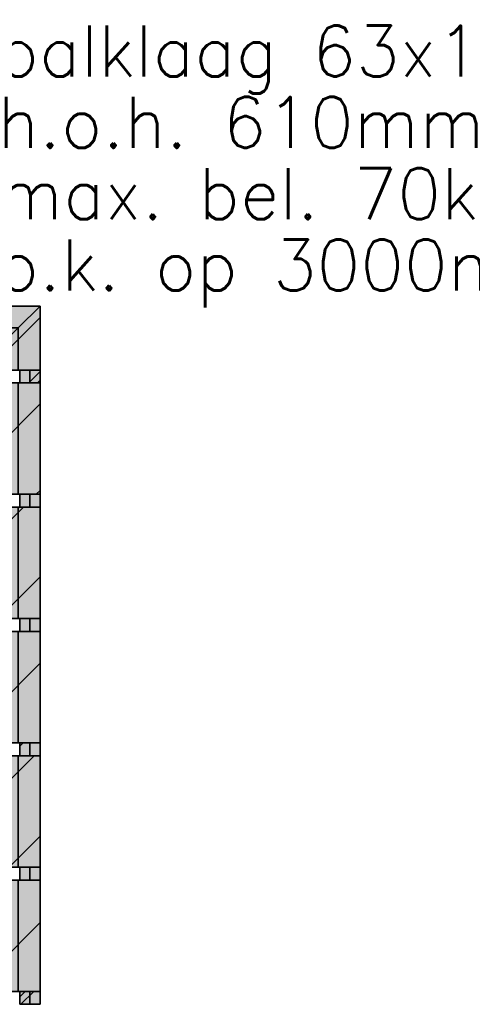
# Model space of a CAD drawing. Extents: x 0 to 139900, y 0 to 143500.
# Tile 11 of 34: x 97462 to 99681, y 10187 to 15019. Entities that reach past the tile are written whole.
import ezdxf

# ---------------------------------------------------------------- set-up
doc = ezdxf.new("R2010")
doc.units = 0
doc.header["$LTSCALE"] = 100
for name, color, linetype in [('A--A21--_F123-', 9, 'CONTINUOUS'), ('A--A22--_F123-', 9, 'CONTINUOUS'), ('A--L21--', 7, 'CONTINUOUS'), ('A--L21--_F---403', 24, 'CONTINUOUS'), ('A--L21--_F1---', 7, 'CONTINUOUS'), ('A--L22--', 7, 'CONTINUOUS'), ('A--L22--_F---406', 33, 'CONTINUOUS'), ('A--L22--_F1---', 7, 'CONTINUOUS'), ('A--L28H-_F123-', 2, 'CONTINUOUS'), ('A--T$1A-_F123-_0_25MM', 2, 'CONTINUOUS'), ('X--LP---_F1---', 9, 'CONTINUOUS')]:
    doc.layers.add(name, color=color, linetype=linetype)
doc.styles.add('0_25', font='ROMANS.shx', dxfattribs={"height": 250})

# ---------------------------------------------------------------- blocks, each defined once
blk = doc.blocks.new('*U364')
at = {"layer": 'A--A22--_F123-', "linetype": 'CONTINUOUS'}
for p, q in [((-4200.1, -13.9), (-4079.3, 107)), ((-3869, -107), (-3655, 107)), ((-3444.7, -107), (-3230.7, 107)), ((-3020.5, -107), (-2806.5, 107)), ((-2596.2, -107), (-2382.2, 107)), ((-2172, -107), (-1958, 107)), ((-1747.7, -107), (-1533.7, 107)), ((-1323.4, -107), (-1109.4, 107)), ((-899.2, -107), (-685.2, 107)), ((-474.9, -107), (-260.9, 107))]:
    blk.add_line(p, q, dxfattribs=at)
blk = doc.blocks.new('*U156')
at = {"layer": 'A--L22--_F1---', "color": 2, "linetype": 'CONTINUOUS'}
for points in [[(107, 107), (107, 107), (-4321, 107), (-4321, 107)], [(-107, -107), (-107, -107), (-4107, -107), (-4107, -107)]]:
    blk.add_lwpolyline(points, dxfattribs=at)
at = {"layer": 'X--LP---_F1---'}
for points in [[(-4214, 0), (-4321, 107), (0, 0), (107, 107)], [(0, 0), (-107, -107), (-4214, 0), (-4107, -107)]]:
    blk.add_solid(points, dxfattribs=at)
at = {"layer": 'A--A22--_F123-'}
blk.add_blockref('*U364', (0, 0), dxfattribs=at)
at = {"layer": 'A--L22--_F---406'}
mesh = blk.add_polyface(dxfattribs=at)
corners = [(0, 0), (-107, -107), (-4107, -107), (-4214, 0), (-4321, 107), (107, 107), (0, 0), (-107, -107), (-4107, -107), (-4214, 0), (-4321, 107), (107, 107)]
mesh.append_faces([[corners[k] for k in face] for face in [(1, 7, 8, 2), (11, 5, 4, 10)]])
mesh.append_faces([[corners[k] for k in face] for face in [(0, 1, 7, 6), (2, 3, 9, 8), (3, 9, 10, 4), (5, 11, 6, 0)]], dxfattribs={"vtx0": -1, "vtx1": -1, "vtx2": -1, "vtx3": -1})
mesh.append_faces([[corners[k] for k in face] for face in [(5, 0, 3, 4), (11, 6, 9, 10)]], dxfattribs={"vtx1": -1})
mesh.append_faces([[corners[k] for k in face] for face in [(0, 1, 2, 3), (6, 7, 8, 9)]], dxfattribs={"vtx3": -1})
blk = doc.blocks.new('*U430')
at = {"layer": 'A--A22--_F123-', "linetype": 'CONTINUOUS'}
blk.add_line((-107, 43.6), (107, 257.6), dxfattribs=at)
blk = doc.blocks.new('*U158')
at = {"layer": 'A--L22--_F1---', "color": 2, "linetype": 'CONTINUOUS'}
for points in [[(0, 0), (107, 0), (107, 314), (107, 314)], [(0, 0), (-107, 0), (-107, 100), (-107, 100)]]:
    blk.add_lwpolyline(points, dxfattribs=at)
at = {"layer": 'X--LP---_F1---'}
for points in [[(0, 207), (107, 314), (0, 0), (107, 0)], [(0, 0), (-107, 0), (0, 207), (-107, 100)]]:
    blk.add_solid(points, dxfattribs=at)
at = {"layer": 'A--A22--_F123-'}
blk.add_blockref('*U430', (0, 0), dxfattribs=at)
at = {"layer": 'A--L22--_F---406'}
mesh = blk.add_polyface(dxfattribs=at)
corners = [(0, 0), (-107, 0), (-107, 100), (0, 207), (107, 314), (107, 0), (0, 0), (-107, 0), (-107, 100), (0, 207), (107, 314), (107, 0)]
mesh.append_faces([[corners[k] for k in face] for face in [(1, 7, 8, 2), (11, 5, 4, 10)]])
mesh.append_faces([[corners[k] for k in face] for face in [(0, 1, 7, 6), (2, 3, 9, 8), (3, 9, 10, 4), (5, 11, 6, 0)]], dxfattribs={"vtx0": -1, "vtx1": -1, "vtx2": -1, "vtx3": -1})
mesh.append_faces([[corners[k] for k in face] for face in [(5, 0, 3, 4), (11, 6, 9, 10)]], dxfattribs={"vtx1": -1})
mesh.append_faces([[corners[k] for k in face] for face in [(0, 1, 2, 3), (6, 7, 8, 9)]], dxfattribs={"vtx3": -1})
blk = doc.blocks.new('*U429')
at = {"layer": 'A--A22--_F123-', "linetype": 'CONTINUOUS'}
for p, q in [((-107, 229.4), (107, 443.4)), ((87.9, 0), (107, 19.1))]:
    blk.add_line(p, q, dxfattribs=at)
blk = doc.blocks.new('*U164')
at = {"layer": 'A--L22--_F1---', "color": 2, "linetype": 'CONTINUOUS'}
for points in [[(0, 0), (-107, 0), (-107, 547), (0, 547)], [(0, 0), (107, 0), (107, 547), (0, 547)]]:
    blk.add_lwpolyline(points, dxfattribs=at)
at = {"layer": 'X--LP---_F1---'}
for points in [[(0, 0), (-107, 0), (0, 547), (-107, 547)], [(0, 547), (107, 547), (0, 0), (107, 0)]]:
    blk.add_solid(points, dxfattribs=at)
at = {"layer": 'A--A22--_F123-'}
blk.add_blockref('*U429', (0, 0), dxfattribs=at)
at = {"layer": 'A--L22--_F---406'}
mesh = blk.add_polyface(dxfattribs=at)
corners = [(0, 0), (-107, 0), (-107, 547), (0, 547), (107, 547), (107, 0), (0, 0), (-107, 0), (-107, 547), (0, 547), (107, 547), (107, 0)]
mesh.append_faces([[corners[k] for k in face] for face in [(1, 7, 8, 2), (11, 5, 4, 10)]])
mesh.append_faces([[corners[k] for k in face] for face in [(0, 1, 7, 6), (2, 3, 9, 8), (3, 9, 10, 4), (5, 11, 6, 0)]], dxfattribs={"vtx0": -1, "vtx1": -1, "vtx2": -1, "vtx3": -1})
mesh.append_faces([[corners[k] for k in face] for face in [(5, 0, 3, 4), (11, 6, 9, 10)]], dxfattribs={"vtx1": -1})
mesh.append_faces([[corners[k] for k in face] for face in [(0, 1, 2, 3), (6, 7, 8, 9)]], dxfattribs={"vtx3": -1})
blk = doc.blocks.new('*U428')
at = {"layer": 'A--A22--_F123-', "linetype": 'CONTINUOUS'}
for p, q in [((-107, 415.1), (24.9, 547)), ((-97.8, 0), (107, 204.8))]:
    blk.add_line(p, q, dxfattribs=at)
blk = doc.blocks.new('*U165')
at = {"layer": 'A--L22--_F1---', "color": 2, "linetype": 'CONTINUOUS'}
for points in [[(0, 0), (-107, 0), (-107, 547), (0, 547)], [(0, 0), (107, 0), (107, 547), (0, 547)]]:
    blk.add_lwpolyline(points, dxfattribs=at)
at = {"layer": 'X--LP---_F1---'}
for points in [[(0, 0), (-107, 0), (0, 547), (-107, 547)], [(0, 547), (107, 547), (0, 0), (107, 0)]]:
    blk.add_solid(points, dxfattribs=at)
at = {"layer": 'A--A22--_F123-'}
blk.add_blockref('*U428', (0, 0), dxfattribs=at)
at = {"layer": 'A--L22--_F---406'}
mesh = blk.add_polyface(dxfattribs=at)
corners = [(0, 0), (-107, 0), (-107, 547), (0, 547), (107, 547), (107, 0), (0, 0), (-107, 0), (-107, 547), (0, 547), (107, 547), (107, 0)]
mesh.append_faces([[corners[k] for k in face] for face in [(1, 7, 8, 2), (11, 5, 4, 10)]])
mesh.append_faces([[corners[k] for k in face] for face in [(0, 1, 7, 6), (2, 3, 9, 8), (3, 9, 10, 4), (5, 11, 6, 0)]], dxfattribs={"vtx0": -1, "vtx1": -1, "vtx2": -1, "vtx3": -1})
mesh.append_faces([[corners[k] for k in face] for face in [(5, 0, 3, 4), (11, 6, 9, 10)]], dxfattribs={"vtx1": -1})
mesh.append_faces([[corners[k] for k in face] for face in [(0, 1, 2, 3), (6, 7, 8, 9)]], dxfattribs={"vtx3": -1})
blk = doc.blocks.new('*U417')
at = {"layer": 'A--A22--_F123-', "linetype": 'CONTINUOUS'}
blk.add_line((-107, 176.6), (107, 390.6), dxfattribs=at)
blk = doc.blocks.new('*U166')
at = {"layer": 'A--L22--_F1---', "color": 2, "linetype": 'CONTINUOUS'}
for points in [[(0, 0), (-107, 0), (-107, 547), (0, 547)], [(0, 0), (107, 0), (107, 547), (0, 547)]]:
    blk.add_lwpolyline(points, dxfattribs=at)
at = {"layer": 'X--LP---_F1---'}
for points in [[(0, 0), (-107, 0), (0, 547), (-107, 547)], [(0, 547), (107, 547), (0, 0), (107, 0)]]:
    blk.add_solid(points, dxfattribs=at)
at = {"layer": 'A--A22--_F123-'}
blk.add_blockref('*U417', (0, 0), dxfattribs=at)
at = {"layer": 'A--L22--_F---406'}
mesh = blk.add_polyface(dxfattribs=at)
corners = [(0, 0), (-107, 0), (-107, 547), (0, 547), (107, 547), (107, 0), (0, 0), (-107, 0), (-107, 547), (0, 547), (107, 547), (107, 0)]
mesh.append_faces([[corners[k] for k in face] for face in [(1, 7, 8, 2), (11, 5, 4, 10)]])
mesh.append_faces([[corners[k] for k in face] for face in [(0, 1, 7, 6), (2, 3, 9, 8), (3, 9, 10, 4), (5, 11, 6, 0)]], dxfattribs={"vtx0": -1, "vtx1": -1, "vtx2": -1, "vtx3": -1})
mesh.append_faces([[corners[k] for k in face] for face in [(5, 0, 3, 4), (11, 6, 9, 10)]], dxfattribs={"vtx1": -1})
mesh.append_faces([[corners[k] for k in face] for face in [(0, 1, 2, 3), (6, 7, 8, 9)]], dxfattribs={"vtx3": -1})
blk = doc.blocks.new('*U424')
at = {"layer": 'A--A22--_F123-', "linetype": 'CONTINUOUS'}
for p, q in [((-107, 362.3), (77.7, 547)), ((-45.1, 0), (107, 152.1))]:
    blk.add_line(p, q, dxfattribs=at)
blk = doc.blocks.new('*U167')
at = {"layer": 'A--L22--_F1---', "color": 2, "linetype": 'CONTINUOUS'}
for points in [[(0, 0), (-107, 0), (-107, 547), (0, 547)], [(0, 0), (107, 0), (107, 547), (0, 547)]]:
    blk.add_lwpolyline(points, dxfattribs=at)
at = {"layer": 'X--LP---_F1---'}
for points in [[(0, 0), (-107, 0), (0, 547), (-107, 547)], [(0, 547), (107, 547), (0, 0), (107, 0)]]:
    blk.add_solid(points, dxfattribs=at)
at = {"layer": 'A--A22--_F123-'}
blk.add_blockref('*U424', (0, 0), dxfattribs=at)
at = {"layer": 'A--L22--_F---406'}
mesh = blk.add_polyface(dxfattribs=at)
corners = [(0, 0), (-107, 0), (-107, 547), (0, 547), (107, 547), (107, 0), (0, 0), (-107, 0), (-107, 547), (0, 547), (107, 547), (107, 0)]
mesh.append_faces([[corners[k] for k in face] for face in [(1, 7, 8, 2), (11, 5, 4, 10)]])
mesh.append_faces([[corners[k] for k in face] for face in [(0, 1, 7, 6), (2, 3, 9, 8), (3, 9, 10, 4), (5, 11, 6, 0)]], dxfattribs={"vtx0": -1, "vtx1": -1, "vtx2": -1, "vtx3": -1})
mesh.append_faces([[corners[k] for k in face] for face in [(5, 0, 3, 4), (11, 6, 9, 10)]], dxfattribs={"vtx1": -1})
mesh.append_faces([[corners[k] for k in face] for face in [(0, 1, 2, 3), (6, 7, 8, 9)]], dxfattribs={"vtx3": -1})
blk = doc.blocks.new('*U423')
at = {"layer": 'A--A22--_F123-', "linetype": 'CONTINUOUS'}
blk.add_line((-107, 123.8), (107, 337.8), dxfattribs=at)
blk = doc.blocks.new('*U168')
at = {"layer": 'A--L22--_F1---', "color": 2, "linetype": 'CONTINUOUS'}
for points in [[(0, 0), (-107, 0), (-107, 547), (0, 547)], [(0, 0), (107, 0), (107, 547), (0, 547)]]:
    blk.add_lwpolyline(points, dxfattribs=at)
at = {"layer": 'X--LP---_F1---'}
for points in [[(0, 0), (-107, 0), (0, 547), (-107, 547)], [(0, 547), (107, 547), (0, 0), (107, 0)]]:
    blk.add_solid(points, dxfattribs=at)
at = {"layer": 'A--A22--_F123-'}
blk.add_blockref('*U423', (0, 0), dxfattribs=at)
at = {"layer": 'A--L22--_F---406'}
mesh = blk.add_polyface(dxfattribs=at)
corners = [(0, 0), (-107, 0), (-107, 547), (0, 547), (107, 547), (107, 0), (0, 0), (-107, 0), (-107, 547), (0, 547), (107, 547), (107, 0)]
mesh.append_faces([[corners[k] for k in face] for face in [(1, 7, 8, 2), (11, 5, 4, 10)]])
mesh.append_faces([[corners[k] for k in face] for face in [(0, 1, 7, 6), (2, 3, 9, 8), (3, 9, 10, 4), (5, 11, 6, 0)]], dxfattribs={"vtx0": -1, "vtx1": -1, "vtx2": -1, "vtx3": -1})
mesh.append_faces([[corners[k] for k in face] for face in [(5, 0, 3, 4), (11, 6, 9, 10)]], dxfattribs={"vtx1": -1})
mesh.append_faces([[corners[k] for k in face] for face in [(0, 1, 2, 3), (6, 7, 8, 9)]], dxfattribs={"vtx3": -1})
blk = doc.blocks.new('*U427')
at = {"layer": 'A--A21--_F123-', "linetype": 'CONTINUOUS'}
blk.add_line((47.1, -63), (50, -60.1), dxfattribs=at)
blk = doc.blocks.new('*U174')
at = {"layer": 'A--L21--_F1---', "color": 2, "linetype": 'CONTINUOUS'}
for points in [[(0, 0), (-50, 0), (-50, -63), (0, -63)], [(0, 0), (50, 0), (50, -63), (0, -63)]]:
    blk.add_lwpolyline(points, dxfattribs=at)
at = {"layer": 'X--LP---_F1---'}
for points in [[(0, -63), (-50, -63), (0, 0), (-50, 0)], [(0, 0), (50, 0), (0, -63), (50, -63)]]:
    blk.add_solid(points, dxfattribs=at)
at = {"layer": 'A--A21--_F123-'}
blk.add_blockref('*U427', (0, 0), dxfattribs=at)
at = {"layer": 'A--L21--_F---403'}
mesh = blk.add_polyface(dxfattribs=at)
corners = [(0, 0), (50, 0), (50, -63), (0, -63), (-50, -63), (-50, 0), (0, 0), (50, 0), (50, -63), (0, -63), (-50, -63), (-50, 0)]
mesh.append_faces([[corners[k] for k in face] for face in [(1, 7, 8, 2), (11, 5, 4, 10)]])
mesh.append_faces([[corners[k] for k in face] for face in [(0, 1, 7, 6), (2, 3, 9, 8), (3, 9, 10, 4), (5, 11, 6, 0)]], dxfattribs={"vtx0": -1, "vtx1": -1, "vtx2": -1, "vtx3": -1})
mesh.append_faces([[corners[k] for k in face] for face in [(5, 0, 3, 4), (11, 6, 9, 10)]], dxfattribs={"vtx1": -1})
mesh.append_faces([[corners[k] for k in face] for face in [(0, 1, 2, 3), (6, 7, 8, 9)]], dxfattribs={"vtx3": -1})
blk = doc.blocks.new('*U175')
at = {"layer": 'A--L21--_F1---', "color": 2, "linetype": 'CONTINUOUS'}
for points in [[(0, 0), (-50, 0), (-50, -63), (0, -63)], [(0, 0), (50, 0), (50, -63), (0, -63)]]:
    blk.add_lwpolyline(points, dxfattribs=at)
at = {"layer": 'X--LP---_F1---'}
for points in [[(0, -63), (-50, -63), (0, 0), (-50, 0)], [(0, 0), (50, 0), (0, -63), (50, -63)]]:
    blk.add_solid(points, dxfattribs=at)
at = {"layer": 'A--L21--_F---403'}
mesh = blk.add_polyface(dxfattribs=at)
corners = [(0, 0), (50, 0), (50, -63), (0, -63), (-50, -63), (-50, 0), (0, 0), (50, 0), (50, -63), (0, -63), (-50, -63), (-50, 0)]
mesh.append_faces([[corners[k] for k in face] for face in [(1, 7, 8, 2), (11, 5, 4, 10)]])
mesh.append_faces([[corners[k] for k in face] for face in [(0, 1, 7, 6), (2, 3, 9, 8), (3, 9, 10, 4), (5, 11, 6, 0)]], dxfattribs={"vtx0": -1, "vtx1": -1, "vtx2": -1, "vtx3": -1})
mesh.append_faces([[corners[k] for k in face] for face in [(5, 0, 3, 4), (11, 6, 9, 10)]], dxfattribs={"vtx1": -1})
mesh.append_faces([[corners[k] for k in face] for face in [(0, 1, 2, 3), (6, 7, 8, 9)]], dxfattribs={"vtx3": -1})
blk = doc.blocks.new('*U425')
at = {"layer": 'A--A21--_F123-', "linetype": 'CONTINUOUS'}
for p, q in [((-4.9, -63), (50, -8.1)), ((37.5, -63), (50, -50.5))]:
    blk.add_line(p, q, dxfattribs=at)
blk = doc.blocks.new('*U176')
at = {"layer": 'A--L21--_F1---', "color": 2, "linetype": 'CONTINUOUS'}
for points in [[(0, 0), (-50, 0), (-50, -63), (0, -63)], [(0, 0), (50, 0), (50, -63), (0, -63)]]:
    blk.add_lwpolyline(points, dxfattribs=at)
at = {"layer": 'X--LP---_F1---'}
for points in [[(0, -63), (-50, -63), (0, 0), (-50, 0)], [(0, 0), (50, 0), (0, -63), (50, -63)]]:
    blk.add_solid(points, dxfattribs=at)
at = {"layer": 'A--A21--_F123-'}
blk.add_blockref('*U425', (0, 0), dxfattribs=at)
at = {"layer": 'A--L21--_F---403'}
mesh = blk.add_polyface(dxfattribs=at)
corners = [(0, 0), (50, 0), (50, -63), (0, -63), (-50, -63), (-50, 0), (0, 0), (50, 0), (50, -63), (0, -63), (-50, -63), (-50, 0)]
mesh.append_faces([[corners[k] for k in face] for face in [(1, 7, 8, 2), (11, 5, 4, 10)]])
mesh.append_faces([[corners[k] for k in face] for face in [(0, 1, 7, 6), (2, 3, 9, 8), (3, 9, 10, 4), (5, 11, 6, 0)]], dxfattribs={"vtx0": -1, "vtx1": -1, "vtx2": -1, "vtx3": -1})
mesh.append_faces([[corners[k] for k in face] for face in [(5, 0, 3, 4), (11, 6, 9, 10)]], dxfattribs={"vtx1": -1})
mesh.append_faces([[corners[k] for k in face] for face in [(0, 1, 2, 3), (6, 7, 8, 9)]], dxfattribs={"vtx3": -1})
blk = doc.blocks.new('*U422')
at = {"layer": 'A--A21--_F123-', "linetype": 'CONTINUOUS'}
blk.add_line((-50, -16.5), (-33.5, 0), dxfattribs=at)
blk = doc.blocks.new('*U177')
at = {"layer": 'A--L21--_F1---', "color": 2, "linetype": 'CONTINUOUS'}
for points in [[(0, 0), (-50, 0), (-50, -63), (0, -63)], [(0, 0), (50, 0), (50, -63), (0, -63)]]:
    blk.add_lwpolyline(points, dxfattribs=at)
at = {"layer": 'X--LP---_F1---'}
for points in [[(0, -63), (-50, -63), (0, 0), (-50, 0)], [(0, 0), (50, 0), (0, -63), (50, -63)]]:
    blk.add_solid(points, dxfattribs=at)
at = {"layer": 'A--A21--_F123-'}
blk.add_blockref('*U422', (0, 0), dxfattribs=at)
at = {"layer": 'A--L21--_F---403'}
mesh = blk.add_polyface(dxfattribs=at)
corners = [(0, 0), (50, 0), (50, -63), (0, -63), (-50, -63), (-50, 0), (0, 0), (50, 0), (50, -63), (0, -63), (-50, -63), (-50, 0)]
mesh.append_faces([[corners[k] for k in face] for face in [(1, 7, 8, 2), (11, 5, 4, 10)]])
mesh.append_faces([[corners[k] for k in face] for face in [(0, 1, 7, 6), (2, 3, 9, 8), (3, 9, 10, 4), (5, 11, 6, 0)]], dxfattribs={"vtx0": -1, "vtx1": -1, "vtx2": -1, "vtx3": -1})
mesh.append_faces([[corners[k] for k in face] for face in [(5, 0, 3, 4), (11, 6, 9, 10)]], dxfattribs={"vtx1": -1})
mesh.append_faces([[corners[k] for k in face] for face in [(0, 1, 2, 3), (6, 7, 8, 9)]], dxfattribs={"vtx3": -1})
blk = doc.blocks.new('*U178')
at = {"layer": 'A--L21--_F1---', "color": 2, "linetype": 'CONTINUOUS'}
for points in [[(0, 0), (-50, 0), (-50, -63), (0, -63)], [(0, 0), (50, 0), (50, -63), (0, -63)]]:
    blk.add_lwpolyline(points, dxfattribs=at)
at = {"layer": 'X--LP---_F1---'}
for points in [[(0, -63), (-50, -63), (0, 0), (-50, 0)], [(0, 0), (50, 0), (0, -63), (50, -63)]]:
    blk.add_solid(points, dxfattribs=at)
at = {"layer": 'A--L21--_F---403'}
mesh = blk.add_polyface(dxfattribs=at)
corners = [(0, 0), (50, 0), (50, -63), (0, -63), (-50, -63), (-50, 0), (0, 0), (50, 0), (50, -63), (0, -63), (-50, -63), (-50, 0)]
mesh.append_faces([[corners[k] for k in face] for face in [(1, 7, 8, 2), (11, 5, 4, 10)]])
mesh.append_faces([[corners[k] for k in face] for face in [(0, 1, 7, 6), (2, 3, 9, 8), (3, 9, 10, 4), (5, 11, 6, 0)]], dxfattribs={"vtx0": -1, "vtx1": -1, "vtx2": -1, "vtx3": -1})
mesh.append_faces([[corners[k] for k in face] for face in [(5, 0, 3, 4), (11, 6, 9, 10)]], dxfattribs={"vtx1": -1})
mesh.append_faces([[corners[k] for k in face] for face in [(0, 1, 2, 3), (6, 7, 8, 9)]], dxfattribs={"vtx3": -1})
blk = doc.blocks.new('*U419')
at = {"layer": 'A--A21--_F123-', "linetype": 'CONTINUOUS'}
for p, q in [((-50, -26.1), (-23.9, 0)), ((-44.5, -63), (18.5, 0))]:
    blk.add_line(p, q, dxfattribs=at)
blk = doc.blocks.new('*U197')
at = {"layer": 'A--L21--_F1---', "color": 2, "linetype": 'CONTINUOUS'}
for points in [[(0, 0), (-50, 0), (-50, -63), (0, -63)], [(0, 0), (50, 0), (50, -63), (0, -63)]]:
    blk.add_lwpolyline(points, dxfattribs=at)
at = {"layer": 'X--LP---_F1---'}
for points in [[(0, -63), (-50, -63), (0, 0), (-50, 0)], [(0, 0), (50, 0), (0, -63), (50, -63)]]:
    blk.add_solid(points, dxfattribs=at)
at = {"layer": 'A--A21--_F123-'}
blk.add_blockref('*U419', (0, 0), dxfattribs=at)
at = {"layer": 'A--L21--_F---403'}
mesh = blk.add_polyface(dxfattribs=at)
corners = [(0, 0), (50, 0), (50, -63), (0, -63), (-50, -63), (-50, 0), (0, 0), (50, 0), (50, -63), (0, -63), (-50, -63), (-50, 0)]
mesh.append_faces([[corners[k] for k in face] for face in [(1, 7, 8, 2), (11, 5, 4, 10)]])
mesh.append_faces([[corners[k] for k in face] for face in [(0, 1, 7, 6), (2, 3, 9, 8), (3, 9, 10, 4), (5, 11, 6, 0)]], dxfattribs={"vtx0": -1, "vtx1": -1, "vtx2": -1, "vtx3": -1})
mesh.append_faces([[corners[k] for k in face] for face in [(5, 0, 3, 4), (11, 6, 9, 10)]], dxfattribs={"vtx1": -1})
mesh.append_faces([[corners[k] for k in face] for face in [(0, 1, 2, 3), (6, 7, 8, 9)]], dxfattribs={"vtx3": -1})

msp = doc.modelspace()

# ---------------------------------------------------------------- linework, layer by layer
at = {"layer": 'A--L28H-_F123-'}
for p, q in [((93233.9, 13300), (97461.9, 13300)), ((93233.9, 13237), (97461.9, 13237)), ((93233.9, 12690), (97461.9, 12690)), ((93233.9, 12627), (97461.9, 12627)), ((93233.9, 12080), (97461.9, 12080)), ((93233.9, 12017), (97461.9, 12017)), ((93233.9, 11470), (97461.9, 11470)), ((93233.9, 11407), (97461.9, 11407)), ((93233.9, 10860), (97461.9, 10860)), ((93233.9, 10797), (97461.9, 10797)), ((93233.9, 10250), (97461.9, 10250))]:
    msp.add_line(p, q, dxfattribs=at)

# ---------------------------------------------------------------- block references
at = {"layer": 'A--L21--'}
for name, p in [('*U176', (97511.9, 13300)), ('*U175', (97511.9, 12690)), ('*U174', (97511.9, 12080)), ('*U177', (97511.9, 11470)), ('*U178', (97511.9, 10860)), ('*U197', (97511.9, 10250))]:
    msp.add_blockref(name, p, dxfattribs=at)
at = {"layer": 'A--L22--'}
for name, p in [('*U156', (97454.9, 13507)), ('*U158', (97454.9, 13300)), ('*U164', (97454.9, 12690)), ('*U165', (97454.9, 12080)), ('*U166', (97454.9, 11470)), ('*U167', (97454.9, 10860)), ('*U168', (97454.9, 10250))]:
    msp.add_blockref(name, p, dxfattribs=at)

# ---------------------------------------------------------------- texts
at = {"layer": 'A--T$1A-_F123-_0_25MM', "linetype": 'CONTINUOUS', "style": '0_25'}
for s, p in [('balklaag 63x175mm (K17)', (97353.4, 14740.3)), ('h.o.h. 610mm', (97353.4, 14390.3)), ('max. bel. 70kg/m2', (97353.4, 14040.3)), ('b.k. op 3000mm+P', (97353.4, 13690.3))]:
    msp.add_text(s, height=250, dxfattribs=at).set_placement(p)

doc.saveas('drawing.dxf')
